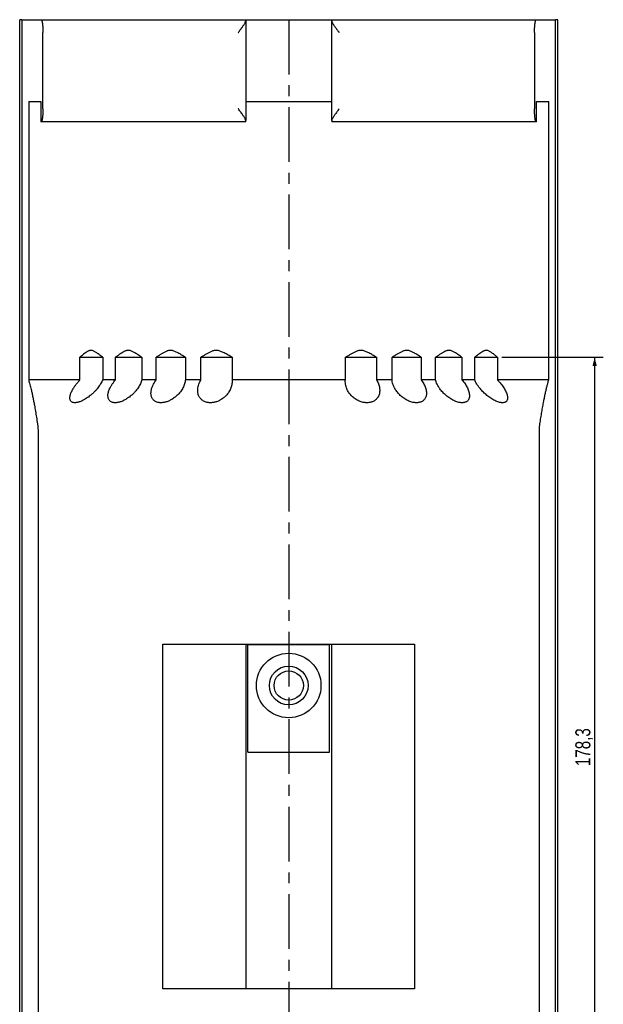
# Model space of a CAD drawing. Header units: millimetres. Extents: x 8 to 862, y 8 to 585.
# Tile 60 of 84: x 499 to 634, y 201 to 430. Entities that reach past the tile are written whole.
import ezdxf

# ---------------------------------------------------------------- set-up
doc = ezdxf.new("R2010")
doc.units = ezdxf.units.MM
doc.linetypes.add('CENTERX2', pattern=[20.32, 12.7, -2.54, 2.54, -2.54])
doc.layers.add('CENTERLINE', color=4, linetype='CENTERX2')
doc.layers.add('DIMENSIONS', color=2, linetype='Continuous')
doc.layers.add('OUTLINE', color=7, linetype='Continuous', lineweight=25)
doc.styles.add('SLDTEXTSTYLE0', font='TXT', dxfattribs={"width": 0.75})
doc.dimstyles.new('SLDDIMSTYLE2', dxfattribs={"dimtxt": 3.5, "dimasz": 2, "dimexe": 0, "dimexo": 0.0625, "dimgap": 0.875, "dimtad": 1, "dimrnd": 1e-09, "dimzin": 12, "dimdsep": 46, "dimtxsty": 'SLDTEXTSTYLE0', "dimsah": 1, "dimcen": 0.09, "dimadec": 0, "dimazin": 3, "dimtfac": 1, "dimtofl": 0, "dimtmove": 0, "dimatfit": 3, "dimfxl": 0, "dimfrac": 2, "dimtolj": 1, "dimtzin": 12, "dimarcsym": 0})

# ---------------------------------------------------------------- blocks, each defined once
blk = doc.blocks.new('_D_100')
at = {"layer": 'DIMENSIONS'}
for p, q in [((610.55, 351.39), (634.14, 351.39)), ((632.14, 173.09), (632.14, 351.39)), ((623.98, 173.09), (634.14, 173.09))]:
    blk.add_line(p, q, dxfattribs=at)
for points in [[(632.14, 351.39), (631.64, 349.39), (632.64, 349.39)], [(632.14, 173.09), (632.64, 175.09), (631.64, 175.09)]]:
    blk.add_solid(points, dxfattribs=at)
at = {"layer": 'DIMENSIONS', "insert": (627.63, 256.42), "char_height": 3.5, "attachment_point": 1, "rotation": 90, "style": 'SLDTEXTSTYLE0'}
blk.add_mtext('178,3', dxfattribs=at)

msp = doc.modelspace()

# ---------------------------------------------------------------- linework, layer by layer
at = {"layer": 'CENTERLINE'}
msp.add_line((561.05106, 429.83342), (561.05106, 155.56068), dxfattribs=at)
at = {"layer": 'OUTLINE'}
for p, q in [((498.55106, 173.08726), (498.55106, 429.83342)), ((499.07599, 429.83342), (498.55106, 429.83342)), ((499.07599, 429.83342), (499.07599, 173.08726)), ((499.07599, 429.83342), (503.54147, 429.83342)), ((503.54147, 429.83342), (551.05106, 429.83342)), ((551.05106, 429.83342), (571.05106, 429.83342)), ((551.05106, 429.53504), (551.05106, 406.4318)), ((571.05106, 429.83342), (618.56064, 429.83342)), ((571.05106, 406.4318), (571.05106, 429.53504)), ((618.56064, 429.83342), (623.02613, 429.83342)), ((623.55106, 429.83342), (623.02613, 429.83342)), ((623.02613, 183.08725), (623.02613, 429.83342)), ((623.55106, 183.08725), (623.55106, 429.83342)), ((503.94021, 409.13342), (503.94021, 426.83342)), ((618.1619, 426.83342), (618.1619, 409.13342)), ((500.63743, 410.83342), (500.63743, 346.13342)), ((500.63743, 410.83342), (503.48719, 410.83342)), ((503.48147, 410.83342), (503.48147, 406.13342)), ((551.05106, 410.83342), (561.05106, 410.83342)), ((561.05106, 410.83342), (571.05106, 410.83342)), ((618.61493, 410.83342), (621.46469, 410.83342)), ((618.62064, 406.13342), (618.62064, 410.83342)), ((621.46469, 346.13342), (621.46469, 410.83342)), ((503.48719, 406.13342), (503.48147, 406.13342)), ((503.54147, 406.13342), (503.48719, 406.13342)), ((551.05106, 406.13342), (503.54147, 406.13342)), ((618.56064, 406.13342), (571.05106, 406.13342)), ((618.61493, 406.13342), (618.56064, 406.13342)), ((618.62064, 406.13342), (618.61493, 406.13342)), ((512.55343, 346.13342), (512.55343, 351.38726)), ((512.55343, 351.38726), (517.84825, 351.38726)), ((517.84825, 351.38726), (517.84825, 346.13342)), ((520.79231, 346.13342), (520.79231, 351.38726)), ((520.79231, 351.38726), (526.92612, 351.38726)), ((526.92612, 351.38726), (526.92612, 346.13342)), ((530.25443, 346.13342), (530.25443, 351.38726)), ((530.25443, 351.38726), (537.04086, 351.38726)), ((537.04086, 351.38726), (537.04086, 346.13342)), ((540.65229, 346.13342), (540.65229, 351.38726)), ((540.65229, 351.38726), (547.88514, 351.38726)), ((547.88514, 351.38726), (547.88514, 346.13342)), ((574.21698, 346.13342), (574.21698, 351.38726)), ((574.21698, 351.38726), (581.44983, 351.38726)), ((581.44983, 351.38726), (581.44983, 346.13342)), ((585.06126, 346.13342), (585.06126, 351.38726)), ((585.06126, 351.38726), (591.84769, 351.38726)), ((591.84769, 351.38726), (591.84769, 346.13342)), ((595.176, 346.13342), (595.176, 351.38726)), ((595.176, 351.38726), (601.30981, 351.38726)), ((601.30981, 351.38726), (601.30981, 346.13342)), ((604.25387, 346.13342), (604.25387, 351.38726)), ((604.25387, 351.38726), (609.54869, 351.38726)), ((609.54869, 351.38726), (609.54869, 346.13342)), ((512.55343, 346.13342), (500.63743, 346.13342)), ((520.79231, 346.13342), (517.84825, 346.13342)), ((530.25443, 346.13342), (526.92612, 346.13342)), ((540.65229, 346.13342), (537.04086, 346.13342)), ((574.21698, 346.13342), (547.88514, 346.13342)), ((585.06126, 346.13342), (581.44983, 346.13342)), ((595.176, 346.13342), (591.84769, 346.13342)), ((604.25387, 346.13342), (601.30981, 346.13342)), ((621.46469, 346.13342), (609.54869, 346.13342)), ((502.82427, 333.84078), (502.82427, 176.08725)), ((619.27785, 176.08725), (619.27785, 333.84078)), ((531.81106, 204.63342), (531.81106, 284.73342)), ((531.81106, 284.73342), (590.29106, 284.73342)), ((551.55106, 284.63342), (551.05106, 284.63342)), ((551.05106, 284.63342), (551.05106, 204.63342)), ((551.55106, 284.63342), (570.55106, 284.63342)), ((551.55106, 259.63342), (551.55106, 284.63342)), ((570.55106, 259.63342), (570.55106, 284.63342)), ((571.05106, 284.63342), (570.55106, 284.63342)), ((571.05106, 204.63342), (571.05106, 284.63342)), ((590.29106, 284.73342), (590.29106, 204.63342)), ((551.55106, 259.63342), (570.55106, 259.63342)), ((590.29106, 204.63342), (531.81106, 204.63342))]:
    msp.add_line(p, q, dxfattribs=at)
for radius in [7.5, 4.5, 3.4]:
    msp.add_circle((561.05106, 275.13342), radius, dxfattribs=at)
for points, knots in [([(503.54147, 429.83342), (503.55441, 429.83083), (503.58027, 429.82563), (503.61913, 429.78279), (503.65791, 429.71266), (503.69419, 429.61659), (503.72763, 429.50018), (503.75847, 429.36682), (503.78857, 429.20705), (503.82167, 428.99264), (503.85012, 428.75832), (503.8737, 428.51266), (503.89272, 428.27779), (503.9117, 427.98089), (503.92764, 427.61922), (503.93819, 427.23173), (503.93953, 426.96775), (503.94021, 426.83342)], [0, 0, 0, 0, 0.073924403, 0.147845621, 0.223031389, 0.298209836, 0.360509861, 0.422802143, 0.486405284, 0.549995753, 0.639900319, 0.685928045, 0.731944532, 0.799448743, 0.868664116, 0.93316695, 1, 1, 1, 1]), ([(549.34197, 426.83342), (549.34407, 426.83639), (549.43013, 426.95828), (549.60279, 427.19939), (549.85968, 427.55419), (550.09777, 427.88298), (550.31331, 428.1838), (550.50388, 428.45639), (550.68336, 428.72491), (550.84393, 428.9839), (550.96247, 429.20946), (551.03651, 429.39569), (551.04621, 429.48861), (551.05106, 429.53504)], [0, 0, 0, 0, 0.0029144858, 0.1193981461, 0.236167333, 0.3525864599, 0.4475030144, 0.5426315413, 0.637407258, 0.7385976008, 0.8396328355, 0.919866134, 1, 1, 1, 1]), ([(551.05106, 429.53504), (551.05106, 429.59205), (551.05106, 429.70727), (551.05106, 429.81153), (551.05106, 429.82594), (551.05106, 429.83342)], [0, 0, 0, 0, 0.320290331, 0.647389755, 1, 1, 1, 1]), ([(571.05106, 429.83342), (571.05106, 429.82816), (571.05106, 429.81753), (571.05106, 429.74046), (571.05106, 429.64412), (571.05106, 429.57149), (571.05106, 429.53504)], [0, 0, 0, 0, 0.301376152, 0.608376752, 0.803435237, 1, 1, 1, 1]), ([(571.05106, 429.53504), (571.0557, 429.48945), (571.06513, 429.39679), (571.13882, 429.21128), (571.25747, 428.98526), (571.40467, 428.74747), (571.55221, 428.52499), (571.69047, 428.32424), (571.83684, 428.1168), (571.9996, 427.88978), (572.17655, 427.64512), (572.36782, 427.3813), (572.56105, 427.11338), (572.69216, 426.92972), (572.75805, 426.83639), (572.76015, 426.83342)], [0, 0, 0, 0, 0.078891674, 0.160354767, 0.260033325, 0.362556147, 0.432782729, 0.503027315, 0.575208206, 0.647396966, 0.733745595, 0.820099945, 0.908591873, 0.997086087, 1, 1, 1, 1]), ([(618.1619, 426.83342), (618.16209, 426.90296), (618.1626, 427.09009), (618.16791, 427.39416), (618.17963, 427.75487), (618.19803, 428.1151), (618.22016, 428.42038), (618.24245, 428.66235), (618.26338, 428.85313), (618.28578, 429.02573), (618.31288, 429.20325), (618.34483, 429.37445), (618.382, 429.53069), (618.42049, 429.65412), (618.46328, 429.7524), (618.51008, 429.82018), (618.54375, 429.829), (618.56064, 429.83342)], [0, 0, 0, 0, 0.0346435, 0.093221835, 0.153502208, 0.225780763, 0.300146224, 0.350569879, 0.401008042, 0.452823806, 0.504649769, 0.579345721, 0.654061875, 0.730808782, 0.807566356, 0.903454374, 1, 1, 1, 1]), ([(503.94021, 409.13342), (503.94002, 409.06388), (503.93951, 408.87674), (503.93421, 408.57267), (503.92249, 408.21197), (503.90409, 407.85173), (503.88195, 407.54647), (503.85967, 407.30449), (503.83873, 407.11372), (503.81634, 406.94109), (503.78923, 406.76359), (503.75729, 406.59239), (503.72011, 406.43614), (503.68163, 406.31271), (503.63883, 406.21445), (503.59203, 406.14665), (503.55837, 406.13784), (503.54147, 406.13342)], [0, 0, 0, 0, 0.034644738, 0.093223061, 0.153502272, 0.225781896, 0.30014548, 0.350569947, 0.401007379, 0.45282448, 0.504649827, 0.579345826, 0.654061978, 0.730808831, 0.807566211, 0.903454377, 1, 1, 1, 1]), ([(551.05106, 406.4318), (551.04621, 406.47822), (551.0365, 406.57113), (550.96247, 406.75738), (550.84393, 406.98295), (550.68336, 407.24191), (550.50388, 407.51045), (550.31331, 407.78303), (550.09777, 408.08386), (549.85968, 408.41265), (549.60276, 408.76743), (549.43018, 409.00859), (549.34407, 409.13045), (549.34197, 409.13342)], [0, 0, 0, 0, 0.080132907, 0.160367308, 0.261403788, 0.362591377, 0.457368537, 0.552497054, 0.647415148, 0.763832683, 0.880600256, 0.997087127, 1, 1, 1, 1]), ([(572.76015, 409.13342), (572.75805, 409.13045), (572.67194, 409.00859), (572.49935, 408.76743), (572.24243, 408.41265), (572.00435, 408.08386), (571.7888, 407.78303), (571.59824, 407.51045), (571.41876, 407.24191), (571.25818, 406.98295), (571.13964, 406.75738), (571.06561, 406.57113), (571.05591, 406.47822), (571.05106, 406.4318)], [0, 0, 0, 0, 0.0029127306, 0.119399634, 0.2361671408, 0.35258477, 0.4475029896, 0.5426314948, 0.6374085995, 0.7385961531, 0.8396326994, 0.9198670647, 1, 1, 1, 1]), ([(618.56064, 406.13342), (618.54771, 406.13601), (618.52185, 406.1412), (618.48298, 406.18404), (618.4442, 406.25418), (618.40794, 406.35025), (618.37448, 406.46665), (618.34366, 406.60002), (618.31354, 406.7598), (618.28045, 406.97418), (618.25199, 407.20852), (618.22841, 407.45417), (618.2094, 407.68904), (618.19041, 407.98596), (618.17447, 408.34761), (618.16393, 408.73511), (618.16259, 408.99909), (618.1619, 409.13342)], [0, 0, 0, 0, 0.073924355, 0.147845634, 0.223031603, 0.298209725, 0.360509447, 0.422802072, 0.486405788, 0.549995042, 0.639901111, 0.685928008, 0.731943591, 0.799449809, 0.868662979, 0.933168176, 1, 1, 1, 1]), ([(551.05106, 406.13342), (551.05106, 406.13591), (551.05106, 406.14091), (551.05106, 406.18735), (551.05106, 406.27346), (551.05106, 406.37872), (551.05106, 406.4318)], [0, 0, 0, 0, 0.207359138, 0.416512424, 0.705767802, 1, 1, 1, 1]), ([(571.05106, 406.4318), (571.05106, 406.41281), (571.05106, 406.3236), (571.05106, 406.23036), (571.05106, 406.16496), (571.05106, 406.13776), (571.05106, 406.13474), (571.05106, 406.13342)], [0, 0, 0, 0, 0.099959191, 0.4697335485, 0.6600928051, 0.8504500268, 1, 1, 1, 1]), ([(517.84825, 351.38726), (517.61592, 351.56601), (517.15133, 351.92348), (516.59373, 352.32856), (516.17223, 352.61194), (515.8874, 352.78202), (515.62977, 352.90499), (515.40099, 352.97876), (515.20436, 353.01136), (514.99241, 353.00932), (514.76934, 352.95864), (514.53915, 352.86561), (514.23183, 352.69865), (513.85286, 352.45027), (513.40855, 352.11329), (512.97688, 351.75348), (512.69455, 351.5093), (512.55343, 351.38726)], [0, 0, 0, 0, 0.131052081, 0.262071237, 0.314318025, 0.366568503, 0.418689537, 0.452474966, 0.48633986, 0.520050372, 0.56136075, 0.602882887, 0.644373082, 0.733156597, 0.822044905, 0.911052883, 1, 1, 1, 1]), ([(526.92612, 351.38726), (526.66109, 351.56601), (526.1311, 351.92348), (525.49171, 352.32856), (525.00709, 352.61194), (524.67903, 352.78202), (524.38175, 352.90499), (524.11736, 352.97876), (523.88983, 353.01136), (523.64428, 353.00932), (523.38545, 352.95864), (523.11796, 352.86561), (522.76026, 352.69865), (522.31818, 352.45027), (521.79817, 352.11329), (521.29143, 351.75348), (520.95864, 351.5093), (520.79231, 351.38726)], [0, 0, 0, 0, 0.131052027, 0.262071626, 0.31431846, 0.36656872, 0.418689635, 0.452475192, 0.486340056, 0.520050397, 0.561360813, 0.602883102, 0.644373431, 0.733156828, 0.822044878, 0.911052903, 1, 1, 1, 1]), ([(537.04086, 351.38726), (536.75118, 351.56601), (536.1719, 351.92348), (535.47014, 352.32856), (534.93713, 352.61195), (534.57579, 352.78202), (534.24792, 352.90499), (533.95594, 352.97876), (533.70443, 353.01136), (533.43272, 353.00932), (533.14601, 352.95864), (532.84933, 352.86561), (532.45215, 352.69865), (531.96038, 352.45027), (531.38048, 352.11329), (530.81405, 351.75348), (530.44092, 351.5093), (530.25443, 351.38726)], [0, 0, 0, 0, 0.13105191, 0.26207161, 0.314318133, 0.366568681, 0.418689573, 0.452475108, 0.486339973, 0.520050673, 0.561360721, 0.602883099, 0.644373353, 0.733156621, 0.822045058, 0.911053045, 1, 1, 1, 1]), ([(547.88514, 351.38726), (547.57961, 351.56601), (546.96863, 351.92348), (546.22583, 352.32856), (545.66062, 352.61194), (545.277, 352.78202), (544.92848, 352.905), (544.61779, 352.97876), (544.34995, 353.01136), (544.06035, 353.00932), (543.75446, 352.95864), (543.43761, 352.86561), (543.01301, 352.69865), (542.48648, 352.45027), (541.86431, 352.11329), (541.2554, 351.75348), (540.85328, 351.5093), (540.65229, 351.38726)], [0, 0, 0, 0, 0.131052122, 0.262071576, 0.314318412, 0.366568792, 0.418689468, 0.452475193, 0.486340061, 0.520050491, 0.561360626, 0.602883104, 0.64437313, 0.733156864, 0.822044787, 0.911053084, 1, 1, 1, 1]), ([(581.44983, 351.38726), (581.15296, 351.56601), (580.5593, 351.92348), (579.83033, 352.32856), (579.27287, 352.61194), (578.89325, 352.78202), (578.54722, 352.905), (578.23787, 352.97876), (577.97058, 353.01136), (577.68093, 353.00932), (577.37418, 352.95864), (577.05558, 352.86561), (576.62747, 352.69865), (576.09447, 352.45027), (575.46114, 352.11329), (574.83815, 351.75348), (574.42399, 351.5093), (574.21698, 351.38726)], [0, 0, 0, 0, 0.131052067, 0.262071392, 0.314318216, 0.366568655, 0.418689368, 0.452475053, 0.486339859, 0.520050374, 0.56136062, 0.602882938, 0.644372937, 0.733156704, 0.822044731, 0.911052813, 1, 1, 1, 1]), ([(591.84769, 351.38726), (591.57215, 351.56601), (591.02115, 351.92348), (590.34197, 352.32856), (589.82162, 352.61194), (589.4668, 352.78202), (589.143, 352.90499), (588.85321, 352.97876), (588.60262, 353.01136), (588.33082, 353.00932), (588.04271, 352.95864), (587.74316, 352.86561), (587.34026, 352.69865), (586.83791, 352.45027), (586.2398, 352.11329), (585.65036, 351.75348), (585.25758, 351.5093), (585.06126, 351.38726)], [0, 0, 0, 0, 0.1310520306, 0.2620713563, 0.314318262, 0.3665685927, 0.4186894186, 0.4524750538, 0.486339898, 0.5200503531, 0.5613606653, 0.6028830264, 0.6443731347, 0.7331567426, 0.8220449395, 0.911052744, 1, 1, 1, 1]), ([(601.30981, 351.38726), (601.06398, 351.56601), (600.57237, 351.92348), (599.96363, 352.32856), (599.49618, 352.61194), (599.17697, 352.78202), (598.88522, 352.90499), (598.6238, 352.97876), (598.39751, 353.01136), (598.15184, 353.00932), (597.89111, 352.95864), (597.61971, 352.86561), (597.25426, 352.69865), (596.79782, 352.45027), (596.2531, 352.11329), (595.71513, 351.75348), (595.35567, 351.5093), (595.176, 351.38726)], [0, 0, 0, 0, 0.131052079, 0.262071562, 0.314318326, 0.366568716, 0.418689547, 0.452475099, 0.486339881, 0.520050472, 0.561360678, 0.602883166, 0.644372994, 0.733156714, 0.822044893, 0.911052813, 1, 1, 1, 1]), ([(609.54869, 351.38726), (609.34003, 351.56601), (608.92276, 351.92348), (608.40294, 352.32856), (608.0026, 352.61194), (607.72869, 352.78202), (607.47788, 352.905), (607.25276, 352.97876), (607.05765, 353.01136), (606.84556, 353.00932), (606.62014, 352.95864), (606.38515, 352.86561), (606.06825, 352.69865), (605.67158, 352.45027), (605.19681, 352.11329), (604.72666, 351.75348), (604.41143, 351.5093), (604.25387, 351.38726)], [0, 0, 0, 0, 0.131052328, 0.262071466, 0.314318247, 0.366568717, 0.418689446, 0.452475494, 0.486340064, 0.520050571, 0.561360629, 0.602883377, 0.644373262, 0.733156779, 0.822045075, 0.911052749, 1, 1, 1, 1]), ([(500.63743, 346.13342), (500.68744, 345.966), (500.78746, 345.63116), (500.93633, 345.08111), (501.08434, 344.49831), (501.24534, 343.82238), (501.4189, 343.0451), (501.60463, 342.15718), (501.78867, 341.2242), (501.99181, 340.13889), (502.21337, 338.88665), (502.45288, 337.45938), (502.61035, 336.46118), (502.68909, 335.9621)], [0, 0, 0, 0, 0.069771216, 0.139542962, 0.209436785, 0.27933101, 0.369131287, 0.458952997, 0.548779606, 0.638586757, 0.759050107, 0.879530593, 1, 1, 1, 1]), ([(517.84825, 346.13342), (517.77783, 345.98051), (517.63674, 345.67416), (517.36704, 345.2068), (517.05859, 344.73827), (516.70895, 344.27066), (516.32011, 343.80691), (515.89282, 343.35007), (515.43, 342.90593), (514.96819, 342.50948), (514.51687, 342.1616), (514.08418, 341.86081), (513.66808, 341.60355), (513.27554, 341.38969), (512.91184, 341.21592), (512.56896, 341.0768), (512.25152, 340.972), (511.96181, 340.89762), (511.68402, 340.84913), (511.42329, 340.82957), (511.18279, 340.83822), (510.93604, 340.87991), (510.70144, 340.96995), (510.4905, 341.12194), (510.33611, 341.32556), (510.23759, 341.57794), (510.19777, 341.86808), (510.21223, 342.18905), (510.27594, 342.53291), (510.38479, 342.89533), (510.53492, 343.27284), (510.72192, 343.66016), (510.969, 344.1017), (511.28804, 344.59794), (511.69111, 345.14544), (512.11333, 345.65985), (512.41652, 345.9861), (512.55343, 346.13342)], [0, 0, 0, 0, 0.034415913, 0.068955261, 0.103499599, 0.137922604, 0.172541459, 0.207312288, 0.242043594, 0.276608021, 0.304024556, 0.331497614, 0.358880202, 0.380537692, 0.402247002, 0.423879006, 0.441979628, 0.460130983, 0.478219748, 0.496371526, 0.514588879, 0.532742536, 0.558431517, 0.584135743, 0.61213214, 0.64014873, 0.669232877, 0.69842569, 0.727552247, 0.757075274, 0.786702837, 0.816352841, 0.845906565, 0.886183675, 0.92655845, 0.966837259, 1, 1, 1, 1]), ([(526.92612, 346.13342), (526.88143, 345.98051), (526.7919, 345.67416), (526.59325, 345.2068), (526.35071, 344.73827), (526.06106, 344.27066), (525.72588, 343.80691), (525.34522, 343.35007), (524.92093, 342.90593), (524.48644, 342.50948), (524.0523, 342.1616), (523.62806, 341.86081), (523.21218, 341.60355), (522.81262, 341.38969), (522.43623, 341.21592), (522.0751, 341.0768), (521.73458, 340.972), (521.4183, 340.89762), (521.10911, 340.84913), (520.81216, 340.82957), (520.53131, 340.83822), (520.2346, 340.87991), (519.9394, 340.96995), (519.65558, 341.12194), (519.42398, 341.32556), (519.24469, 341.57795), (519.12395, 341.86808), (519.05853, 342.18905), (519.04472, 342.53291), (519.07899, 342.89533), (519.15775, 343.27284), (519.27729, 343.66016), (519.45348, 344.1017), (519.70028, 344.59794), (520.03286, 345.14544), (520.39671, 345.65984), (520.66925, 345.9861), (520.79231, 346.13342)], [0, 0, 0, 0, 0.034415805, 0.068955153, 0.10349966, 0.137922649, 0.172541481, 0.207312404, 0.242043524, 0.276607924, 0.304024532, 0.331497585, 0.35888017, 0.380537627, 0.402246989, 0.423878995, 0.441979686, 0.46013107, 0.478219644, 0.496371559, 0.514589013, 0.532742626, 0.558431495, 0.58413577, 0.612132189, 0.640148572, 0.669232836, 0.698425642, 0.727552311, 0.757075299, 0.786702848, 0.816352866, 0.845906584, 0.886183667, 0.926558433, 0.96683732, 1, 1, 1, 1]), ([(537.04086, 346.13342), (537.02327, 345.98051), (536.98801, 345.67416), (536.86644, 345.2068), (536.69718, 344.73827), (536.47631, 344.27066), (536.20499, 343.8069), (535.88252, 343.35007), (535.50966, 342.90593), (535.11569, 342.50948), (534.71191, 342.1616), (534.30902, 341.86081), (533.90599, 341.60355), (533.51154, 341.38969), (533.13392, 341.21592), (532.7655, 341.0768), (532.41224, 340.972), (532.07901, 340.89762), (531.74782, 340.84913), (531.42368, 340.82957), (531.11099, 340.83822), (530.77335, 340.87991), (530.42652, 340.96995), (530.07844, 341.12194), (529.77666, 341.32556), (529.52205, 341.57795), (529.32407, 341.86807), (529.18076, 342.18905), (529.08985, 342.53291), (529.04848, 342.89533), (529.05348, 343.27284), (529.10194, 343.66016), (529.20187, 344.1017), (529.36895, 344.59794), (529.62092, 345.14544), (529.91535, 345.65984), (530.14895, 345.9861), (530.25443, 346.13342)], [0, 0, 0, 0, 0.03441578, 0.068955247, 0.103499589, 0.137922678, 0.172541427, 0.207312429, 0.242043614, 0.276607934, 0.304024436, 0.331497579, 0.358880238, 0.380537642, 0.40224705, 0.423879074, 0.441979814, 0.460131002, 0.47821957, 0.496371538, 0.514588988, 0.532742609, 0.558431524, 0.584135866, 0.612132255, 0.640148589, 0.669232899, 0.698425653, 0.727552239, 0.757075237, 0.786702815, 0.816352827, 0.845906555, 0.886183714, 0.92655845, 0.966837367, 1, 1, 1, 1]), ([(547.88514, 346.13342), (547.89517, 345.98051), (547.91527, 345.67416), (547.87446, 345.20679), (547.78364, 344.73827), (547.63827, 344.27066), (547.43904, 343.80691), (547.18455, 343.35007), (546.87445, 342.90593), (546.53297, 342.50948), (546.17182, 342.16159), (545.80252, 341.86081), (545.42458, 341.60355), (545.04724, 341.38969), (544.67985, 341.21592), (544.31534, 341.0768), (543.96009, 340.972), (543.62002, 340.89762), (543.2769, 340.84913), (542.9354, 340.82957), (542.60039, 340.83822), (542.23207, 340.87991), (541.84416, 340.96995), (541.44237, 341.12194), (541.0796, 341.32556), (540.7574, 341.57794), (540.4882, 341.86808), (540.27135, 342.18905), (540.1061, 342.5329), (539.99036, 342.89533), (539.92145, 343.27284), (539.89734, 343.66016), (539.91799, 344.1017), (540.00026, 344.59794), (540.16397, 345.14544), (540.38003, 345.65984), (540.56759, 345.9861), (540.65229, 346.13342)], [0, 0, 0, 0, 0.034415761, 0.068955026, 0.103499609, 0.137922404, 0.17254142, 0.20731221, 0.242043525, 0.276608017, 0.304024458, 0.331497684, 0.35888016, 0.380537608, 0.402246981, 0.42387896, 0.441979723, 0.46013098, 0.478219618, 0.496371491, 0.514589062, 0.532742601, 0.558431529, 0.584135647, 0.612132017, 0.640148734, 0.669232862, 0.698425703, 0.727552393, 0.757075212, 0.786702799, 0.816352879, 0.845906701, 0.886183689, 0.926558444, 0.966837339, 1, 1, 1, 1]), ([(581.44983, 346.13342), (581.53762, 345.98051), (581.71352, 345.67416), (581.91253, 345.2068), (582.06368, 344.73827), (582.16153, 344.27066), (582.20529, 343.80691), (582.19181, 343.35007), (582.11751, 342.90593), (581.98785, 342.50947), (581.81365, 342.1616), (581.60669, 341.86081), (581.36819, 341.60355), (581.10716, 341.38969), (580.83452, 341.21592), (580.54604, 341.0768), (580.24816, 340.972), (579.94887, 340.89762), (579.63235, 340.84913), (579.30158, 340.82957), (578.96183, 340.83822), (578.57063, 340.87991), (578.13334, 340.96995), (577.64837, 341.12194), (577.17442, 341.32556), (576.71488, 341.57794), (576.28843, 341.86808), (575.89838, 342.18905), (575.54846, 342.53291), (575.23911, 342.89533), (574.96965, 343.27284), (574.74088, 343.66016), (574.52956, 344.1017), (574.35302, 344.59794), (574.23351, 345.14545), (574.18552, 345.65984), (574.20719, 345.9861), (574.21698, 346.13342)], [0, 0, 0, 0, 0.034415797, 0.068955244, 0.103499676, 0.137922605, 0.17254151, 0.207312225, 0.242043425, 0.276607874, 0.304024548, 0.331497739, 0.358880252, 0.380537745, 0.402247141, 0.423878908, 0.441979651, 0.46013102, 0.478219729, 0.496371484, 0.514589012, 0.532742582, 0.55843155, 0.584135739, 0.612132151, 0.64014865, 0.669232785, 0.698425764, 0.727552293, 0.757075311, 0.786702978, 0.81635296, 0.845906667, 0.886183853, 0.926558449, 0.966837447, 1, 1, 1, 1]), ([(591.84769, 346.13342), (591.95707, 345.98051), (592.17622, 345.67416), (592.44624, 345.2068), (592.67209, 344.73827), (592.84837, 344.27066), (592.97382, 343.80691), (593.04487, 343.35007), (593.05705, 342.90593), (593.00896, 342.50948), (592.91044, 342.1616), (592.77263, 341.86081), (592.59727, 341.60355), (592.39275, 341.38969), (592.16984, 341.21592), (591.92558, 341.0768), (591.66601, 340.972), (591.39935, 340.89762), (591.1116, 340.84913), (590.80499, 340.82957), (590.48455, 340.83822), (590.10955, 340.87991), (589.68211, 340.96995), (589.19817, 341.12194), (588.71487, 341.32556), (588.23599, 341.57794), (587.78126, 341.86808), (587.35513, 342.18905), (586.96266, 342.53291), (586.60518, 342.89533), (586.28268, 343.27284), (585.99696, 343.66016), (585.71813, 344.1017), (585.46259, 344.59794), (585.2521, 345.14544), (585.11537, 345.65985), (585.07809, 345.9861), (585.06126, 346.13342)], [0, 0, 0, 0, 0.034415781, 0.068955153, 0.10349959, 0.137922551, 0.172541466, 0.207312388, 0.242043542, 0.276607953, 0.304024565, 0.331497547, 0.358880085, 0.380537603, 0.402247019, 0.423878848, 0.441979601, 0.460130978, 0.478219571, 0.496371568, 0.514588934, 0.532742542, 0.558431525, 0.584135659, 0.61213211, 0.640148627, 0.669232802, 0.698425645, 0.727552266, 0.757075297, 0.786702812, 0.816352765, 0.845906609, 0.88618366, 0.926558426, 0.966837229, 1, 1, 1, 1]), ([(601.30981, 346.13342), (601.43745, 345.98051), (601.6932, 345.67416), (602.02602, 345.2068), (602.31972, 344.73827), (602.56906, 344.27066), (602.77239, 343.80691), (602.92581, 343.35007), (603.0241, 342.90593), (603.05905, 342.50948), (603.03919, 342.1616), (602.97473, 341.86081), (602.86784, 341.60355), (602.72603, 341.38969), (602.55964, 341.21592), (602.367, 341.0768), (602.15364, 340.972), (601.92771, 340.89762), (601.67749, 340.84913), (601.40432, 340.82957), (601.11295, 340.83822), (600.76554, 340.87991), (600.36093, 340.96995), (599.89274, 341.12194), (599.41477, 341.32556), (598.9311, 341.57794), (598.4619, 341.86808), (598.01264, 342.18905), (597.58955, 342.53291), (597.19479, 342.89533), (596.82907, 343.27284), (596.49508, 343.66016), (596.1572, 344.1017), (595.83044, 344.59794), (595.53536, 345.14544), (595.31403, 345.65985), (595.21894, 345.9861), (595.176, 346.13342)], [0, 0, 0, 0, 0.034415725, 0.068955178, 0.103499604, 0.137922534, 0.172541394, 0.207312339, 0.242043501, 0.276607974, 0.304024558, 0.331497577, 0.358880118, 0.380537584, 0.402246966, 0.423878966, 0.441979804, 0.460130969, 0.47821965, 0.496371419, 0.514588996, 0.532742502, 0.558431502, 0.584135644, 0.612132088, 0.640148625, 0.669232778, 0.698425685, 0.727552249, 0.757075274, 0.786702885, 0.816352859, 0.845906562, 0.886183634, 0.926558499, 0.966837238, 1, 1, 1, 1]), ([(609.54869, 346.13342), (609.69071, 345.98051), (609.97528, 345.67416), (610.36079, 345.2068), (610.71341, 344.73827), (611.02825, 344.27066), (611.30328, 343.80691), (611.53442, 343.35008), (611.71583, 342.90593), (611.83274, 342.50948), (611.89216, 342.1616), (611.903, 341.86081), (611.86783, 341.60355), (611.79305, 341.38969), (611.68822, 341.21592), (611.55307, 341.0768), (611.39239, 340.972), (611.21405, 340.89762), (611.00896, 340.84913), (610.77755, 340.82957), (610.52409, 340.83822), (610.21483, 340.87991), (609.84535, 340.96995), (609.40713, 341.12194), (608.949, 341.32556), (608.47525, 341.57794), (608.00583, 341.86808), (607.54709, 342.18905), (607.10624, 342.53291), (606.68619, 342.89533), (606.28837, 343.27284), (605.91625, 343.66016), (605.52958, 344.1017), (605.14153, 344.59794), (604.77082, 345.14544), (604.47164, 345.65985), (604.32161, 345.9861), (604.25387, 346.13342)], [0, 0, 0, 0, 0.0344157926, 0.0689551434, 0.103499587, 0.1379225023, 0.1725413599, 0.2073123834, 0.2420435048, 0.276607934, 0.3040244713, 0.3314975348, 0.3588801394, 0.3805376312, 0.4022468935, 0.4238789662, 0.4419797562, 0.4601309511, 0.4782196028, 0.4963713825, 0.5145890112, 0.5327425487, 0.5584315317, 0.5841356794, 0.6121321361, 0.6401485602, 0.669232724, 0.6984256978, 0.7275522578, 0.7570751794, 0.7867028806, 0.8163528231, 0.8459065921, 0.8861837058, 0.926558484, 0.9668372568, 1, 1, 1, 1]), ([(619.41303, 335.9621), (619.4867, 336.42951), (619.63407, 337.36444), (619.85801, 338.70594), (620.08419, 339.9963), (620.29823, 341.14719), (620.49964, 342.168), (620.68799, 343.06741), (620.8781, 343.91729), (621.06997, 344.71187), (621.26529, 345.46045), (621.39759, 345.90698), (621.46469, 346.13342)], [0, 0, 0, 0, 0.112752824, 0.2255293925, 0.3382980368, 0.4510401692, 0.5420821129, 0.6331646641, 0.7242516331, 0.8153168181, 0.9063443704, 1, 1, 1, 1]), ([(502.68909, 335.9621), (502.69893, 335.89551), (502.71863, 335.76222), (502.74603, 335.52491), (502.77076, 335.26012), (502.79192, 334.96504), (502.80786, 334.6602), (502.81834, 334.35009), (502.82354, 334.08013), (502.82406, 333.90882), (502.82427, 333.84078)], [0, 0, 0, 0, 0.142743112, 0.2857251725, 0.4281730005, 0.5646259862, 0.7008952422, 0.8134441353, 0.9259008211, 1, 1, 1, 1]), ([(619.27785, 333.84078), (619.2785, 333.95983), (619.27981, 334.19804), (619.28946, 334.53966), (619.30384, 334.85491), (619.32245, 335.14475), (619.34453, 335.40815), (619.3694, 335.64446), (619.39252, 335.82624), (619.40743, 335.925), (619.41303, 335.9621)], [0, 0, 0, 0, 0.129555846, 0.259238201, 0.387570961, 0.516061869, 0.650162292, 0.784785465, 0.919171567, 1, 1, 1, 1])]:
    msp.add_open_spline(points, degree=3, knots=knots, dxfattribs=at)

# ---------------------------------------------------------------- dimensions: what is measured, and where the dimension line sits
at = {"layer": 'DIMENSIONS'}
dim = msp.add_linear_dim(base=(632.14016, 351.38726), p1=(622.97801, 173.08726), p2=(609.54868, 351.38726), angle=90, dimstyle='SLDDIMSTYLE2', dxfattribs=at)
dim.commit()
dim.dimension.update_dxf_attribs({"geometry": '_D_100', "text_midpoint": (632.14016, 262.23726), "dimtype": 160})

doc.saveas('drawing.dxf')
